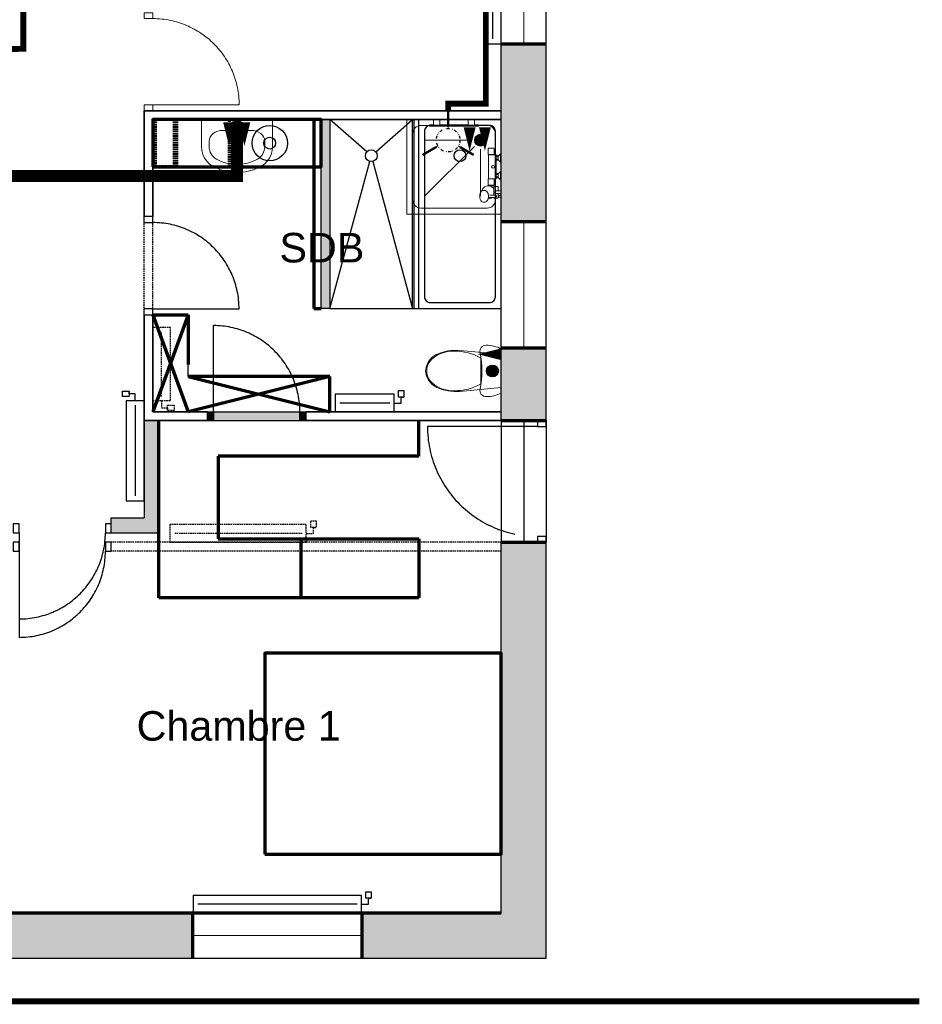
# Model space of a CAD drawing. Header units: centimetres. Extents: x 2266 to 3841, y 1288 to 8573.
# Tile 3 of 15: x 3077 to 3841, y 1523 to 2356. Entities that reach past the tile are written whole.
import ezdxf

# ---------------------------------------------------------------- set-up
doc = ezdxf.new("R2010")
doc.units = ezdxf.units.CM
doc.header["$LTSCALE"] = 0.2
doc.linetypes.add('CACHE', pattern=[9.525, 6.35, -3.175])
doc.linetypes.add('DIVISE', pattern=[31.75, 12.7, -6.35, 0, -6.35, 0, -6.35])
for name, color, linetype, lineweight in [('01-existant-murs extérieurs', 7, 'Continuous', 70), ('02-existant-Cloisons', 7, 'Continuous', 35), ('02-existant-huisserie', 7, 'Continuous', 15), ('03-existant ventilation', 7, 'DIVISE', 25), ('21-à démolir-chauffage-elec', 210, 'CACHE', 25), ('21-à démolir-cloisons et portes', 210, 'CACHE', 25), ('21-à démolir-sanitaires', 210, 'CACHE', 25), ('31-aménagement mobilier', 30, 'Continuous', 70)]:
    doc.layers.add(name, color=color, linetype=linetype, lineweight=lineweight)
for name, color, linetype in [("01-existant-réseau d'eau", 7, 'Continuous'), ('03-existant-chauffage', 7, 'Continuous'), ('03-existant-sanitaire à conserver', 7, 'Continuous'), ('31-aménagement sanitaires', 142, 'Continuous'), ('31-annoatations pièces', 7, 'DIVISE'), ('31-cloisons et isolation', 44, 'Continuous'), ('31-réseaux eau', 160, 'Continuous')]:
    doc.layers.add(name, color=color, linetype=linetype)
doc.styles.get("Standard").update_dxf_attribs({"font": 'arial.ttf'})

# ---------------------------------------------------------------- blocks, each defined once
blk = doc.blocks.new('*U85')
blk.add_line((0, 0), (0.73, 0))
for points in [[(-0.075, 0.73), (0, 0.73), (0, 0.78), (-0.075, 0.78)], [(-0.075, -0.05), (0, -0.05), (0, 0), (-0.075, 0)]]:
    blk.add_lwpolyline(points, close=True)
at = {"linetype": 'CACHE'}
blk.add_arc((0, 0), 0.73, 0, 90, dxfattribs=at)
blk = doc.blocks.new('*U86')
blk.add_line((-0.075, 0), (-0.805, 0))
for points in [[(0, 0.73), (-0.075, 0.73), (-0.075, 0.78), (0, 0.78)], [(0, -0.05), (-0.075, -0.05), (-0.075, 0), (0, 0)]]:
    blk.add_lwpolyline(points, close=True)
at = {"linetype": 'CACHE'}
blk.add_arc((-0.075, 0), 0.73, 90, 180, dxfattribs=at)
blk = doc.blocks.new('*U98')
blk.add_line((0, 0), (0.73, 0))
for points in [[(-0.075, 0.73), (0, 0.73), (0, 0.78), (-0.075, 0.78)], [(-0.075, -0.05), (0, -0.05), (0, 0), (-0.075, 0)]]:
    blk.add_lwpolyline(points, close=True)
at = {"linetype": 'CACHE'}
blk.add_arc((0, 0), 0.73, 0, 90, dxfattribs=at)
blk = doc.blocks.new('*U90')
blk.add_line((-0.075, 0.93), (-1.005, 0.93))
for points in [[(0, 0.98), (-0.075, 0.98), (-0.075, 0.93), (0, 0.93)], [(0, 0), (-0.075, 0), (-0.075, -0.05), (0, -0.05)]]:
    blk.add_lwpolyline(points, close=True)
at = {"linetype": 'CACHE'}
blk.add_arc((-0.075, 0.93), 0.93, 180, 270, dxfattribs=at)
blk = doc.blocks.new('WC 24')
at = {"linetype": 'Continuous', "lineweight": 13}
for p, q in [((0, -173), (-108.9, -173)), ((108.9, -173), (0, -173))]:
    blk.add_line(p, q, dxfattribs=at)
at = {"linetype": 'Continuous', "lineweight": 13, "flags": 128}
for points in [[(-186.8, 0), (-193.9, -15.1), (-200.1, -30.5), (-205.4, -46.3), (-209.7, -62.4), (-213.1, -78.7), (-215.5, -95.2), (-217, -111.8), (-217.5, -128.5), (-216.2, -140), (-212.4, -151), (-206.3, -160.9), (-198.2, -169.1), (-188.5, -175.5), (-177.6, -179.5), (-166.1, -181), (-154.5, -180), (-116.2, -173.2), (-77.6, -168.3), (-38.9, -165.4), (0, -164.4), (38.9, -165.4), (77.6, -168.3), (116.2, -173.2), (154.5, -180), (166.1, -181), (177.6, -179.5), (188.5, -175.5), (198.2, -169.1), (206.3, -160.9), (212.4, -151), (216.2, -140), (217.5, -128.5), (217, -111.8), (215.5, -95.2), (213.1, -78.7), (209.7, -62.4), (205.4, -46.3), (200.1, -30.5), (193.9, -15.1), (186.8, 0)], [(-169.4, -453.4), (-157, -503.2), (-138, -550.1), (-112.4, -587.3), (-79.4, -615.8), (-41, -633.8), (0, -640), (41, -633.8), (79.4, -615.8), (112.4, -587.3), (138, -550.1), (157, -503.2), (169.4, -453.4), (174.9, -402.1), (173.3, -350.4), (141, 0), (-141, 0), (-173.3, -350.4), (-174.9, -402.1)]]:
    blk.add_lwpolyline(points, close=True, dxfattribs=at)
at = {"linetype": 'Continuous', "lineweight": 13}
blk.add_ellipse((0, -75), major_axis=(15, 0), ratio=0.999724, dxfattribs=at)
for centre, major_axis, start_param, end_param in [((258.1, -387.9), (0, 425.5), 1.041392, 1.594412), ((-258.1, -387.9), (0, 425.5), 4.688771, 5.241791), ((89.5, -412.3), (0, 257.1), 1.515065, 2.415654), ((-89.5, -412.3), (0, 257.1), 3.867528, 4.768116), ((0.8, -492.8), (0, 138.6), 2.509088, 3.135732), ((-0.8, -492.8), (0, 138.6), 3.147454, 3.774097)]:
    blk.add_ellipse(centre, major_axis=major_axis, ratio=0.999377, start_param=start_param, end_param=end_param, dxfattribs=at)
blk = doc.blocks.new('Cabine de douche 24')
at = {"linetype": 'Continuous', "lineweight": 13}
for p, q in [((280, 350), (-280, 350)), ((-110, 393), (-40, 393)), ((-103, 339), (-103, 293)), ((-101, 293), (-101, 339)), ((-94, 356), (-56, 356)), ((-91, 373), (-59, 373)), ((-84.5, 373), (-84.5, 356)), ((-65.5, 373), (-65.5, 356)), ((40, 393), (110, 393)), ((56, 356), (94, 356)), ((59, 373), (91, 373)), ((65.5, 373), (65.5, 356)), ((84.5, 373), (84.5, 356)), ((101, 339), (101, 292.8)), ((103, 293), (103, 339)), ((156, 323.5), (156, 336.5)), ((190, 338), (239.8, 338)), ((205, 374), (205, 356)), ((227, 356), (227, 374)), ((227, 356), (227, 374)), ((239.5, 308.9), (240, 351.2)), ((240, 351.2), (240.2, 352.8)), ((240.2, 352.8), (240.9, 354.3)), ((240.9, 354.3), (242.1, 355.7)), ((242.1, 355.7), (243.5, 356.7)), ((243.5, 374), (256.5, 374)), ((243.5, 356.7), (245, 357.2)), ((247.4, 358.4), (245, 357.2)), ((245, 357.2), (245.2, 357.3)), ((245, 357.2), (245, 357.2)), ((245.2, 357.3), (247, 357.5)), ((247, 357.5), (253, 357.5)), ((250, 358.8), (247.4, 358.4)), ((252.6, 358.4), (250, 358.8)), ((255, 357.2), (252.6, 358.4)), ((253, 357.5), (254.8, 357.3)), ((254.8, 357.3), (255, 357.2)), ((255, 357.2), (255, 357.2)), ((255, 357.2), (256.5, 356.7)), ((256.5, 356.7), (257.9, 355.7)), ((257.9, 355.7), (259.1, 354.3)), ((259.1, 354.3), (259.8, 352.8)), ((259.8, 352.8), (260, 351.2)), ((260.5, 308.9), (260, 351.2)), ((-350, 280), (-350, -280)), ((200.5, 259.6), (200, 256.4)), ((200, 256.4), (200, 245.8)), ((202.2, 267), (200.5, 259.6)), ((203.6, 269.7), (202.2, 267)), ((208.4, 276.4), (203.6, 269.7)), ((210.5, 278.2), (208.4, 276.4)), ((217.8, 283.6), (210.5, 278.2)), ((227.2, 287.8), (217.8, 283.6)), ((232.4, 289.2), (227.2, 287.8)), ((240.9, 291.2), (232.4, 289.2)), ((239, 290.7), (239.5, 308.9)), ((250, 291.9), (240.9, 291.2)), ((259.1, 291.2), (250, 291.9)), ((267.6, 289.2), (259.1, 291.2)), ((261, 290.7), (260.5, 308.9)), ((267.6, 289.2), (271, 288.3)), ((350, -280), (350, 280)), ((-172, 172), (250, -250)), ((-150, 225), (250, 225)), ((200, 245.8), (201.7, 238.4)), ((201.7, 238.4), (203.4, 236)), ((-225, 150), (-225, -250)), ((-280, -350), (280, -350))]:
    blk.add_line(p, q, dxfattribs=at)
at = {"linetype": 'Continuous', "lineweight": 13, "flags": 128}
for points in [[(-400, 400), (-400, -400), (400, -400), (400, 400)], [(-345, -208), (-345, 208), (-356, 208), (-356, 173), (-400, 173), (-400, 120), (-356, 120), (-356, -120), (-400, -120), (-400, -173), (-356, -173), (-356, -208)]]:
    blk.add_lwpolyline(points, close=True, dxfattribs=at)
blk.add_lwpolyline([(-156, 291.1, 0.414214), (-153, 288.1), (-103, 288.1), (-103, 293), (-101, 293), (-101, 292.8), (-101, 292.2), (-101, 292), (101, 292), (101, 292.2), (101, 292.8), (101, 293), (103, 293), (103, 288.1), (153, 288.1, 0.414214), (156, 291.1), (156, 323.5), (172.7, 323.5, 0.547975), (203.4, 236), (206.7, 231.5), (214.6, 225.5), (225, 221), (237.1, 218.1), (250, 217.1), (262.9, 218.1), (275, 221), (285.4, 225.5), (293.3, 231.5), (298.3, 238.4), (300, 245.8), (300, 256.4), (299.5, 259.6), (297.8, 267), (296.4, 269.7), (291.6, 276.4), (289.5, 278.2), (282.2, 283.6), (272.8, 287.8), (271, 288.3, 0.166188), (260.3, 322.1), (260.2, 338), (266, 338), (266, 374), (256.5, 374), (256.5, 391, 1), (243.5, 391), (243.5, 374), (227, 374), (227, 400), (205, 400), (205, 374), (166, 374), (166, 338), (190, 338, 0.013709), (187.3, 336.5), (156, 336.5), (156, 336.9, 0.414214), (153, 339.9), (103, 339.9), (103, 339), (101, 339), (101, 356), (94, 356), (94, 373), (91, 373), (110, 393), (110, 400), (40, 400), (40, 393), (59, 373), (56, 373), (56, 356), (-56, 356), (-56, 373), (-59, 373), (-40, 393), (-40, 400), (-110, 400), (-110, 393), (-91, 373), (-94, 373), (-94, 356), (-101, 356), (-101, 339), (-103, 339), (-103, 339.9), (-153, 339.9, 0.414214), (-156, 336.9)], format="xyb", close=True, dxfattribs=at)
at = {"linetype": 'Continuous', "lineweight": 13}
for centre, radius in [((0, 330), 12), ((-225, 225), 25)]:
    blk.add_circle(centre, radius, dxfattribs=at)
for centre, radius, start, end in [((-280, 280), 70, 90, 180), ((216, 289.5), 55, 121.39941, 141.88692), ((216, 356), 11, 180, 0), ((280, 280), 70, 0, 90), ((-280, -280), 70, 180, 270), ((280, -280), 70, 270, 0)]:
    blk.add_arc(centre, radius, start, end, dxfattribs=at)
blk = doc.blocks.new('Lavabo 24')
at = {"linetype": 'Continuous', "lineweight": 13}
for p, q in [((-13.6, -97.1), (-13.6, -82.2)), ((-13.6, -82.2), (13.6, -82.2)), ((13.6, -82.2), (13.6, -97.1)), ((118.8, -92.3), (-118.8, -92.3)), ((-234.8, -183.3), (-234.8, -229.1)), ((234.8, -183.3), (234.8, -229.1))]:
    blk.add_line(p, q, dxfattribs=at)
at = {"linetype": 'Continuous', "lineweight": 13, "flags": 128}
blk.add_lwpolyline([(-300, 0), (-300, -229.1), (-297.1, -262.8), (-288.5, -295.5), (-274.5, -326), (-255.5, -353.4), (-232.2, -376.9), (-205.2, -395.6), (-140, -425.5), (-71, -443.8), (0, -450), (71, -443.8), (140, -425.5), (205.2, -395.6), (232.2, -376.9), (255.5, -353.4), (274.5, -326), (288.5, -295.5), (297.1, -262.8), (300, -229.1), (300, 0)], close=True, dxfattribs=at)
blk.add_lwpolyline([(-25, -57.3), (-21, -99.3, 0.12102), (-17.7, -108.8), (-11.1, -161.7, 0.882566), (11.1, -161.7), (17.7, -108.8, 0.12102), (21, -99.3), (25, -57.3, 1)], format="xyb", close=True, dxfattribs=at)
at = {"linetype": 'Continuous', "lineweight": 13}
blk.add_circle((0, -207.1), 17.5, dxfattribs=at)
for centre, radius, start, end in [((0, -97.4), 21.1, 212.77103, 327.22897), ((0, -97.1), 13.6, 180, 0)]:
    blk.add_arc(centre, radius, start, end, dxfattribs=at)
for centre, major_axis, ratio, start_param, end_param in [((-118.7, -183.3), (116.1, 0), 0.783646, 1.570796, 3.141593), ((118.7, -183.3), (116.1, 0), 0.783646, 0, 1.570796), ((-118.9, -229.1), (0, 121.2), 0.956522, 1.570796, 2.644618), ((118.9, -229.1), (0, 121.2), 0.956522, 3.638567, 4.712389), ((0, 0), (0, 381.8), 0.956522, 2.644618, 3.638567)]:
    blk.add_ellipse(centre, major_axis=major_axis, ratio=ratio, start_param=start_param, end_param=end_param, dxfattribs=at)
blk = doc.blocks.new('*U44')
for p, q in [((0, -7.5), (-5.98, -7.5)), ((-5.98, -7.5), (-5.98, -12.57)), ((3.52, -7.5), (57.79, -7.5)), ((-5.98, -12.57), (-8.22, -12.57)), ((-8.22, -12.57), (-3.75, -12.57)), ((-8.22, -18.08), (-8.22, -12.57)), ((-3.75, -12.57), (-3.75, -18.08)), ((-3.75, -18.08), (-8.22, -18.08))]:
    blk.add_line(p, q)
blk.add_lwpolyline([(0, -15), (61.94, -15), (61.94, 0), (0, 0)], close=True)
blk = doc.blocks.new('*U46')
for p, q in [((0, -7.5), (-5.98, -7.5)), ((-5.98, -7.5), (-5.98, -12.57)), ((3.52, -7.5), (138.34, -7.5)), ((-5.98, -12.57), (-8.22, -12.57)), ((-8.22, -12.57), (-3.75, -12.57)), ((-8.22, -18.08), (-8.22, -12.57)), ((-3.75, -12.57), (-3.75, -18.08)), ((-3.75, -18.08), (-8.22, -18.08))]:
    blk.add_line(p, q)
blk.add_lwpolyline([(0, -15), (142.5, -15), (142.5, 0), (0, 0)], close=True)
blk = doc.blocks.new('*U48')
for p, q in [((0, -7.5), (-5.98, -7.5)), ((-5.98, -7.5), (-5.98, -12.57)), ((3.52, -7.5), (101.14, -7.5)), ((-5.98, -12.57), (-8.22, -12.57)), ((-8.22, -12.57), (-3.75, -12.57)), ((-8.22, -18.08), (-8.22, -12.57)), ((-3.75, -12.57), (-3.75, -18.08)), ((-3.75, -18.08), (-8.22, -18.08))]:
    blk.add_line(p, q)
blk.add_lwpolyline([(0, -15), (105.3, -15), (105.3, 0), (0, 0)], close=True)
blk = doc.blocks.new('*U49')
for p, q in [((0, -7.5), (-5.98, -7.5)), ((-5.98, -7.5), (-5.98, -12.57)), ((3.52, -7.5), (111.21, -7.5)), ((-5.98, -12.57), (-8.22, -12.57)), ((-8.22, -12.57), (-3.75, -12.57)), ((-8.22, -18.08), (-8.22, -12.57)), ((-3.75, -12.57), (-3.75, -18.08)), ((-3.75, -18.08), (-8.22, -18.08))]:
    blk.add_line(p, q)
blk.add_lwpolyline([(0, -15), (115.36, -15), (115.36, 0), (0, 0)], close=True)
blk = doc.blocks.new('*U50')
at = {"layer": '03-existant ventilation'}
blk.add_lwpolyline([(0, -7.5, 0, 5, 0), (0, -2.5, 2, 2, 0), (0, 7.5, 2, 2, 0)], format="xyseb", dxfattribs=at)
blk = doc.blocks.new('*U51')
at = {"layer": '03-existant ventilation', "color": 0, "linetype": 'ByBlock', "lineweight": -2, "transparency": 16777216}
blk.add_blockref('*U50', (3908.38, 2345.25), dxfattribs=at)
for p, rotation in [((3893.23, 2319), 120), ((3923.54, 2319), 240)]:
    blk.add_blockref('*U50', p, dxfattribs=dict(at, rotation=rotation))
blk = doc.blocks.new('*U74')
for p, q in [((0, -7.5), (-5.98, -7.5)), ((-5.98, -7.5), (-5.98, -12.57)), ((3.52, -7.5), (80.44, -7.5)), ((-5.98, -12.57), (-8.22, -12.57)), ((-8.22, -12.57), (-3.75, -12.57)), ((-8.22, -18.08), (-8.22, -12.57)), ((-3.75, -12.57), (-3.75, -18.08)), ((-3.75, -18.08), (-8.22, -18.08))]:
    blk.add_line(p, q)
blk.add_lwpolyline([(0, -15), (84.59, -15), (84.59, 0), (0, 0)], close=True)
blk = doc.blocks.new('*U83')
for p, q in [((0, -7.5), (-5.98, -7.5)), ((-5.98, -7.5), (-5.98, -12.57)), ((3.52, -7.5), (45.84, -7.5)), ((-5.98, -12.57), (-8.22, -12.57)), ((-8.22, -12.57), (-3.75, -12.57)), ((-8.22, -18.08), (-8.22, -12.57)), ((-3.75, -12.57), (-3.75, -18.08)), ((-3.75, -18.08), (-8.22, -18.08))]:
    blk.add_line(p, q)
blk.add_lwpolyline([(0, -15), (50, -15), (50, 0), (0, 0)], close=True)

msp = doc.modelspace()

# ---------------------------------------------------------------- hatches: boundary and pattern name
at = {"layer": '01-existant-murs extérieurs'}
h = msp.add_hatch(color=256, dxfattribs=at)
h.dxf.hatch_style = 1
h.paths.add_polyline_path([(3522.79, 2336.15), (3484.79, 2336.15), (3484.79, 2185.55), (3522.79, 2185.55)])
h = msp.add_hatch(color=256, dxfattribs=at)
h.dxf.hatch_style = 1
h.paths.add_polyline_path([(3522.79, 2078.65), (3484.79, 2078.65), (3484.79, 2017.05), (3522.79, 2017.05)])
h = msp.add_hatch(color=256, dxfattribs=at)
h.dxf.hatch_style = 1
h.paths.add_polyline_path([(3522.79, 1914.05), (3515.29, 1914.05), (3484.79, 1914.05), (3484.79, 1600.05), (3366.79, 1600.05), (3366.79, 1562.05), (3522.79, 1562.05)])
h = msp.add_hatch(color=256, dxfattribs=at)
h.dxf.hatch_style = 1
h.paths.add_polyline_path([(3223.59, 1600.05), (2956.29, 1600.05), (2956.29, 1562.05), (3223.59, 1562.05)])
at = {"layer": "01-existant-réseau d'eau"}
h = msp.add_hatch(color=54, dxfattribs=at)
h.dxf.hatch_style = 1
h.paths.add_polyline_path([(3256.12, 2266.22, 1), (3266.12, 2266.22, 1)])
h = msp.add_hatch(color=54, dxfattribs=at)
h.dxf.hatch_style = 1
h.paths.add_polyline_path([(3462.29, 2254.45, 1), (3472.29, 2254.45, 1)])
h = msp.add_hatch(color=34, dxfattribs=at)
h.dxf.hatch_style = 1
h.paths.add_polyline_path([(3472.29, 2059.09, 1), (3482.29, 2059.09, 1)])
at = {"layer": '31-aménagement sanitaires'}
h = msp.add_hatch(color=256, dxfattribs=at)
h.dxf.hatch_style = 1
h.paths.add_polyline_path([(3339.79, 2271.95), (3332.39, 2271.95), (3332.39, 2111.95), (3339.79, 2111.95)])
at = {"layer": '31-cloisons et isolation'}
h = msp.add_hatch(color=256, dxfattribs=at)
h.dxf.hatch_style = 1
h.paths.add_polyline_path([(3241.29, 2024.45), (3236.29, 2024.45), (3236.29, 2017.05), (3241.29, 2017.05)])
h = msp.add_hatch(color=256, dxfattribs=at)
h.dxf.hatch_style = 1
h.paths.add_polyline_path([(3314.29, 2024.45), (3241.29, 2024.45), (3241.29, 2017.05), (3314.29, 2017.05)])
h = msp.add_hatch(color=256, dxfattribs=at)
h.dxf.hatch_style = 1
h.paths.add_polyline_path([(3319.29, 2024.45), (3314.29, 2024.45), (3314.29, 2017.05), (3319.29, 2017.05)])
h = msp.add_hatch(color=256, dxfattribs=at)
h.dxf.hatch_style = 1
h.paths.add_polyline_path([(3195.09, 2017.05), (3182.49, 2017.05), (3182.49, 1934.75), (3154.79, 1934.75), (3154.79, 1922.15), (3195.09, 1922.15)])

# ---------------------------------------------------------------- linework, layer by layer
at = {"layer": '01-existant-murs extérieurs'}
for p, q in [((3484.79, 2336.15), (3522.79, 2336.15)), ((3484.79, 2185.55), (3522.79, 2185.55)), ((3484.79, 2078.65), (3522.79, 2078.65)), ((3484.79, 2017.05), (3522.79, 2017.05)), ((3484.79, 1914.05), (3522.79, 1914.05)), ((3484.79, 1600.05), (2725.69, 1600.05)), ((3223.59, 1600.05), (3223.59, 1562.05)), ((3366.79, 1600.05), (3366.79, 1562.05))]:
    msp.add_line(p, q, dxfattribs=at)
at = {"layer": "01-existant-réseau d'eau"}
for points in [[(3522.79, 2017.05), (3522.79, 2531.95), (3718.49, 2531.95), (3718.49, 2999.15), (2266.49, 2999.15), (2266.49, 1913.15), (2443.49, 1913.15)], [(3484.79, 2017.05), (3484.79, 2569.95)], [(2687.69, 1562.05), (3522.79, 1562.05), (3522.79, 1914.05)], [(3484.79, 1600.05), (3484.79, 1914.05)]]:
    msp.add_lwpolyline(points, dxfattribs=at)
at = {"layer": "01-existant-réseau d'eau", "color": 1}
for points in [[(3254.47, 2269.61, 10, 0, 0), (3254.47, 2249.61, 0, 0, 0)], [(3457.98, 2265.28, 10, 0, 0), (3457.98, 2245.28, 0, 0, 0)]]:
    msp.add_lwpolyline(points, format="xyseb", dxfattribs=at)
at = {"layer": "01-existant-réseau d'eau", "color": 150}
for points in [[(3267.44, 2269.61, 10, 0, 0), (3267.44, 2249.61, 0, 0, 0)], [(3470.95, 2265.28, 10, 0, 0), (3470.95, 2245.28, 0, 0, 0)], [(3484.79, 2073.19, 10, 0, 0), (3464.79, 2073.19, 0, 0, 0)]]:
    msp.add_lwpolyline(points, format="xyseb", dxfattribs=at)
at = {"layer": "01-existant-réseau d'eau", "color": 54}
for centre in [(3261.12, 2266.22), (3467.29, 2254.45)]:
    msp.add_circle(centre, 5, dxfattribs=at)
at = {"layer": "01-existant-réseau d'eau", "color": 34}
msp.add_circle((3477.29, 2059.09), 5, dxfattribs=at)
at = {"layer": '02-existant-Cloisons'}
for p, q in [((3182.49, 2279.35), (3484.79, 2279.35)), ((3484.79, 2271.95), (3189.89, 2271.95)), ((3189.89, 2024.45), (3236.29, 2024.45)), ((3319.29, 2024.45), (3484.79, 2024.45)), ((3182.49, 2017.05), (3236.29, 2017.05)), ((3319.29, 2017.05), (3484.79, 2017.05))]:
    msp.add_line(p, q, dxfattribs=at)
for points in [[(3182.49, 2189.7), (3182.49, 2279.35)], [(3189.89, 2189.7), (3189.89, 2271.95)], [(3182.49, 2017.05), (3182.49, 2106.7)], [(3189.89, 2024.45), (3189.89, 2106.7)]]:
    msp.add_lwpolyline(points, dxfattribs=at)
at = {"layer": '02-existant-huisserie'}
for p, q in [((3503.79, 2336.15), (3503.79, 2441.45)), ((3503.79, 2078.65), (3503.79, 2185.55)), ((3223.59, 1581.05), (3366.79, 1581.05))]:
    msp.add_line(p, q, dxfattribs=at)
at = {"layer": '03-existant ventilation', "const_width": 5}
for points in [[(3080.33, 2586.64), (3080.33, 2331.81), (2895.78, 2328.76)], [(3080.33, 2586.64), (3471.66, 2586.64), (3471.66, 2285.36), (3439.79, 2285.36), (3439.79, 2279.45)]]:
    msp.add_lwpolyline(points, dxfattribs=at)
at = {"layer": '03-existant ventilation'}
msp.add_circle((3439.79, 2254.45), 10, dxfattribs=at)
at = {"layer": '21-à démolir-cloisons et portes'}
for p, q in [((3236.29, 2024.45), (3236.29, 2017.05)), ((3319.29, 2024.45), (3319.29, 2017.05)), ((3484.79, 1914.05), (3154.79, 1914)), ((3154.79, 1906.6), (3154.79, 1914)), ((3484.79, 1906.65), (3154.79, 1906.6))]:
    msp.add_line(p, q, dxfattribs=at)
for points in [[(3182.49, 2106.7), (3182.49, 2189.7)], [(3189.89, 2106.7), (3189.89, 2189.7)]]:
    msp.add_lwpolyline(points, dxfattribs=at)
at = {"layer": '31-aménagement mobilier', "linetype": 'CACHE'}
for p, q in [((3191.89, 2271.95), (3191.89, 2231.95)), ((3207.89, 2271.95), (3207.89, 2231.95)), ((3254.89, 2271.95), (3209.89, 2271.95)), ((3209.89, 2271.95), (3209.89, 2231.95)), ((3254.89, 2231.95), (3254.89, 2271.95)), ((3207.89, 2231.95), (3191.89, 2231.95)), ((3209.89, 2231.95), (3254.89, 2231.95))]:
    msp.add_line(p, q, dxfattribs=at)
at = {"layer": '31-aménagement mobilier'}
for p, q in [((3326.09, 2271.95), (3326.09, 2111.95)), ((3326.09, 2111.95), (3332.39, 2111.95)), ((3189.89, 2106.7), (3219.89, 2106.7)), ((3219.89, 2106.7), (3189.89, 2024.45)), ((3189.89, 2106.7), (3219.89, 2024.45)), ((3219.89, 2106.7), (3219.89, 2064.45)), ((3339.79, 2054.45), (3219.89, 2054.45)), ((3339.79, 2054.45), (3219.89, 2024.45)), ((3219.89, 2054.45), (3339.79, 2024.45)), ((3339.79, 2024.45), (3339.79, 2054.45)), ((3195.09, 1867.05), (3195.09, 2017.05)), ((3415.09, 1987.05), (3415.09, 2017.05)), ((3415.09, 1987.05), (3245.09, 1987.05)), ((3245.09, 1987.05), (3245.09, 1917.05)), ((3245.09, 1917.05), (3415.09, 1917.05)), ((3315.09, 1917.05), (3315.09, 1867.05)), ((3415.09, 1917.05), (3415.09, 1867.05)), ((3415.09, 1867.05), (3195.09, 1867.05))]:
    msp.add_line(p, q, dxfattribs=at)
for points in [[(3189.89, 2231.95), (3332.39, 2231.95), (3332.39, 2271.95), (3189.89, 2271.95)], [(3284.79, 1650.05), (3484.79, 1650.05), (3484.79, 1820.05), (3284.79, 1820.05)]]:
    msp.add_lwpolyline(points, close=True, dxfattribs=at)
at = {"layer": '31-aménagement sanitaires'}
for p, q in [((3371.03, 2244.58), (3339.79, 2271.95)), ((3378.55, 2244.58), (3409.79, 2271.95)), ((3410.79, 2271.95), (3410.79, 2111.95)), ((3339.79, 2111.95), (3373.48, 2236.45)), ((3376.09, 2236.45), (3409.79, 2111.95)), ((3219.89, 2054.45), (3219.89, 2064.45)), ((3484.79, 2017.05), (3484.79, 1914.05)), ((3503.79, 2017.05), (3503.79, 1914.05)), ((3522.79, 2017.05), (3522.79, 1914.05)), ((3195.09, 1914.01), (3195.09, 1914))]:
    msp.add_line(p, q, dxfattribs=at)
msp.add_lwpolyline([(3339.79, 2111.95), (3332.39, 2111.95), (3332.39, 2271.95), (3339.79, 2271.95)], close=True, dxfattribs=at)
for points in [[(3484.79, 2271.95), (3339.79, 2271.95), (3339.79, 2111.95), (3484.79, 2111.95)], [(3409.79, 2111.95), (3409.79, 2271.95)], [(3414.79, 2271.95), (3414.79, 2111.95)], [(3484.79, 2111.95), (3484.79, 2271.95)]]:
    msp.add_lwpolyline(points, dxfattribs=at)
msp.add_lwpolyline([(3474.79, 2266.95), (3424.79, 2266.95, 0.414214), (3419.79, 2261.95), (3419.79, 2121.95, 0.414214), (3424.79, 2116.95), (3474.79, 2116.95, 0.414214), (3479.79, 2121.95), (3479.79, 2261.95, 0.414214)], format="xyb", close=True, dxfattribs=at)
for centre, radius in [((3288.86, 2251.95), 15), ((3288.86, 2251.95), 5), ((3374.79, 2241.28), 5), ((3449.79, 2241.28), 5)]:
    msp.add_circle(centre, radius, dxfattribs=at)
at = {"layer": '31-cloisons et isolation'}
for p, q in [((3484.79, 2194.95), (3484.79, 2201.95)), ((3236.29, 2024.45), (3324.29, 2024.45)), ((3182.49, 2017.05), (3182.49, 1934.75)), ((3236.29, 2017.05), (3319.29, 2017.05)), ((3154.79, 1934.75), (3182.49, 1934.75)), ((3154.79, 1922.15), (3154.79, 1934.75)), ((3149.79, 1922.15), (3195.09, 1922.15))]:
    msp.add_line(p, q, dxfattribs=at)
at = {"layer": '31-réseaux eau', "color": 54, "linetype": 'CACHE'}
for points, const_width in [([(3017.79, 2224.15), (3261.12, 2224.15), (3261.12, 2266.22)], 10), ([(3020.13, 1600.96), (3020.13, 1525.4), (3838.49, 1525.4)], 5)]:
    msp.add_lwpolyline(points, dxfattribs=dict(at, const_width=const_width))

# ---------------------------------------------------------------- block references
at = {"layer": '02-existant-huisserie', "xscale": 100, "yscale": 100, "zscale": 100}
msp.add_blockref('*U98', (3189.99, 2284.35), dxfattribs=at)
at = {"layer": '03-existant ventilation'}
msp.add_blockref('*U51', (-468.6, -73.3), dxfattribs=at)
at = {"layer": '03-existant-chauffage'}
for name, p, rotation in [('*U48', (3484.79, 2441.45), 270), ('*U46', (3366.47, 1600.05), 180)]:
    msp.add_blockref(name, p, dxfattribs=dict(at, rotation=rotation))
at = {"layer": '03-existant-sanitaire à conserver', "xscale": 0.1, "yscale": 0.1, "zscale": 0.1, "rotation": 270}
msp.add_blockref('WC 24', (3484.79, 2059.09), dxfattribs=at)
at = {"layer": '21-à démolir-chauffage-elec'}
for name, p, rotation in [('*U44', (3189.89, 2033.93), 90.00000000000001), ('*U49', (3319.79, 1914.02), 180)]:
    msp.add_blockref(name, p, dxfattribs=dict(at, rotation=rotation))
at = {"layer": '21-à démolir-cloisons et portes', "xscale": 100, "yscale": 100, "zscale": 100, "rotation": 270}
for name, p in [('*U86', (3241.29, 2016.95)), ('*U85', (3076.79, 1906.55))]:
    msp.add_blockref(name, p, dxfattribs=at)
at = {"layer": '21-à démolir-cloisons et portes', "xscale": 100, "yscale": 100, "zscale": 100}
msp.add_blockref('*U90', (3522.79, 1919.05), dxfattribs=at)
at = {"layer": '21-à démolir-sanitaires', "xscale": 0.1, "yscale": 0.1, "zscale": 0.1}
msp.add_blockref('Lavabo 24', (3261.12, 2271.95), dxfattribs=at)
at = {"layer": '21-à démolir-sanitaires', "xscale": 0.1, "yscale": 0.1, "zscale": 0.1, "rotation": 270}
msp.add_blockref('Cabine de douche 24', (3444.79, 2231.95), dxfattribs=at)
at = {"layer": '31-aménagement sanitaires'}
for name, p, rotation in [('*U83', (3394.11, 2024.45), 179.9999999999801), ('*U74', (3182.49, 2033.77), 270)]:
    msp.add_blockref(name, p, dxfattribs=dict(at, rotation=rotation))
at = {"layer": '31-cloisons et isolation', "xscale": 100, "yscale": 100, "zscale": 100}
msp.add_blockref('*U98', (3189.89, 2111.7), dxfattribs=at)
at = {"layer": '31-cloisons et isolation', "xscale": 100, "yscale": 100, "zscale": 100, "rotation": 270}
msp.add_blockref('*U98', (3076.79, 1922.15), dxfattribs=at)

# ---------------------------------------------------------------- texts
at = {"layer": '31-annoatations pièces', "char_height": 25, "attachment_point": 5}
for s, width, insert in [('SDB', 260.2028, (3333.01, 2163.27)), ('Chambre 1', 352.3085, (3262.58, 1758.39))]:
    msp.add_mtext_dynamic_manual_height_columns(s, width=width, gutter_width=15, heights=[0], dxfattribs=dict(at, insert=insert))

doc.saveas('drawing.dxf')
